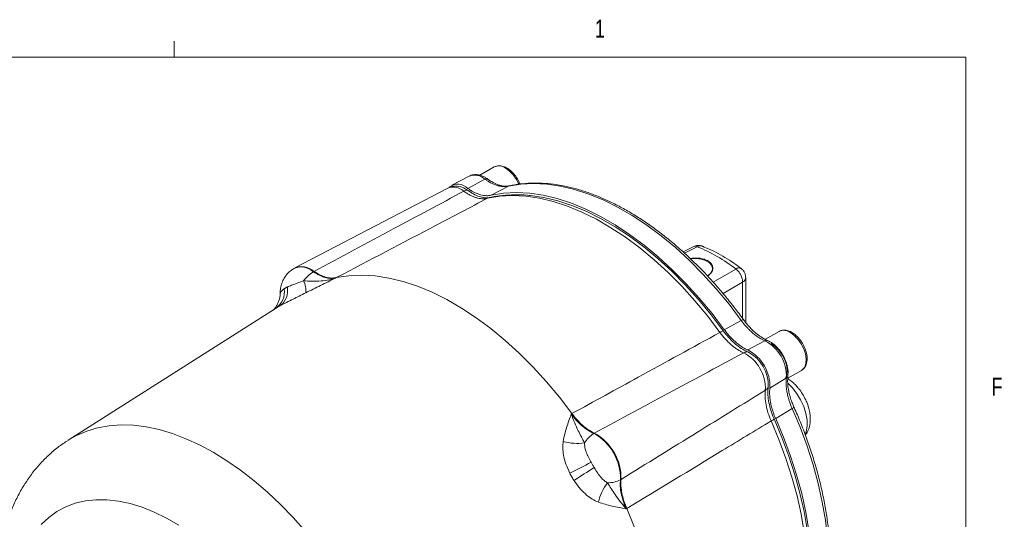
# Model space of a CAD drawing. Header units: inches. Extents: x 0.3 to 33.9, y 0.2 to 21.6.
# Tile 18 of 18: x 28.6 to 33.7, y 19 to 21.6. Entities that reach past the tile are written whole.
import ezdxf

# ---------------------------------------------------------------- set-up
doc = ezdxf.new("R2010")
doc.units = ezdxf.units.IN
doc.header["$MEASUREMENT"] = 0
doc.styles.add('SLDTEXTSTYLE0', font='TXT', dxfattribs={"width": 0.75})

msp = doc.modelspace()

# ---------------------------------------------------------------- linework, layer by layer
at = {"color": 7, "linetype": 'Continuous', "lineweight": 0}
for p, q in [((29.3979, 21.4106), (29.3979, 21.4954)), ((0.5229, 21.4106), (33.5229, 21.4106)), ((33.5229, 0.4106), (33.5229, 21.4106))]:
    msp.add_line(p, q, dxfattribs=at)
at = {"color": 7, "linetype": 'Continuous', "lineweight": 15}
for p, q in [((31.0653, 20.8388), (30.9908, 20.7958)), ((31.0653, 20.8388), (30.9908, 20.7958)), ((30.9358, 20.7914), (30.8445, 20.7438)), ((31.0172, 20.7752), (30.9281, 20.7274)), ((30.8245, 20.7289), (30.0265, 20.3126)), ((31.1407, 20.7387), (31.0506, 20.6915)), ((31.1475, 20.7404), (31.1407, 20.7387)), ((32.1022, 20.4232), (32.0494, 20.3965)), ((30.022, 20.31), (30.019, 20.3081)), ((30.1267, 20.2947), (30.1236, 20.2928)), ((30.2401, 20.2601), (30.2431, 20.262)), ((32.3759, 20.0276), (32.376, 20.2618)), ((29.9212, 20.0979), (28.8453, 19.4139)), ((29.9199, 20.0968), (29.9213, 20.0978)), ((32.3528, 20.0389), (32.2646, 19.9905)), ((32.5498, 19.9817), (32.4783, 19.9404)), ((32.4763, 19.9327), (32.3872, 19.8849)), ((32.5955, 19.7373), (32.6671, 19.7786)), ((32.5879, 19.7394), (32.5019, 19.6862)), ((31.4708, 19.5533), (31.4676, 19.5514)), ((32.6181, 19.5794), (32.5321, 19.5272)), ((28.9053, 19.4521), (28.9014, 19.4496)), ((28.9053, 19.4521), (28.9088, 19.4543)), ((31.5841, 19.4496), (31.5872, 19.4515)), ((31.7264, 19.2104), (31.7233, 19.2086)), ((31.7532, 19.0569), (31.7564, 19.0586))]:
    msp.add_line(p, q, dxfattribs=at)
at = {"color": 8, "linetype": 'Continuous', "lineweight": 15}
for p, q in [((32.1238, 20.4228), (32.0573, 20.3893)), ((32.2068, 20.2381), (32.3243, 20.307)), ((32.2582, 20.1788), (32.3598, 20.2382)), ((32.3598, 20.049), (32.3598, 20.2382)), ((29.9213, 20.0978), (29.9269, 20.1014)), ((28.9027, 19.4504), (28.9012, 19.4495))]:
    msp.add_line(p, q, dxfattribs=at)
at = {"color": 7, "linetype": 'Continuous', "lineweight": 15, "flags": 128}
for points in [[(30.8881, 20.7365), (30.9059, 20.7303), (30.9273, 20.7175)], [(31.1407, 20.7387), (31.2045, 20.7493), (31.2711, 20.7529), (31.3401, 20.7495), (31.4111, 20.7392), (31.4839, 20.7218), (31.5581, 20.6977), (31.6332, 20.6668), (31.7088, 20.6294), (31.7847, 20.5856), (31.8604, 20.5356), (31.9355, 20.4798), (32.0096, 20.4183), (32.0824, 20.3516), (32.1535, 20.2799), (32.2225, 20.2036), (32.289, 20.1231), (32.3528, 20.0389)], [(31.0306, 20.6756), (31.0944, 20.6861), (31.1609, 20.6896), (31.2299, 20.6862), (31.3009, 20.6758), (31.3736, 20.6585), (31.4477, 20.6343), (31.5227, 20.6035), (31.5983, 20.5661), (31.6741, 20.5223), (31.7497, 20.4724), (31.8248, 20.4166), (31.8988, 20.3553), (31.9716, 20.2886), (32.0426, 20.217), (32.1115, 20.1409), (32.1781, 20.0605), (32.2418, 19.9764)], [(31.0506, 20.6915), (31.1146, 20.702), (31.1812, 20.7055), (31.2504, 20.702), (31.3215, 20.6916), (31.3944, 20.6742), (31.4687, 20.65), (31.5439, 20.619), (31.6197, 20.5815), (31.6956, 20.5377), (31.7714, 20.4877), (31.8466, 20.4318), (31.9208, 20.3703), (31.9937, 20.3035), (32.0649, 20.2317), (32.134, 20.1554), (32.2007, 20.0748), (32.2646, 19.9905)], [(31.2465, 20.6907), (31.2537, 20.69), (31.3243, 20.6796), (31.3966, 20.6624), (31.4702, 20.6384), (31.5448, 20.6078), (31.6199, 20.5706), (31.6952, 20.5271), (31.7704, 20.4775), (31.8449, 20.4221), (31.9185, 20.3611), (31.9908, 20.2949), (32.0614, 20.2237), (32.1299, 20.148), (32.196, 20.0682), (32.2594, 19.9846)], [(32.0889, 20.36), (32.0912, 20.3604), (32.1175, 20.3614), (32.1431, 20.3582), (32.1662, 20.3509), (32.1848, 20.3402), (32.1974, 20.3269), (32.203, 20.3121), (32.2011, 20.2969), (32.1919, 20.2827), (32.1762, 20.2706)], [(30.2431, 20.262), (30.3079, 20.2719), (30.3755, 20.2749), (30.4455, 20.2708), (30.5175, 20.2598), (30.5911, 20.2419), (30.6661, 20.2172), (30.7421, 20.1858), (30.8186, 20.1479), (30.8953, 20.1036), (30.9718, 20.0532), (31.0477, 19.9969), (31.1227, 19.935), (31.1964, 19.8679), (31.2684, 19.7957), (31.3384, 19.719), (31.4059, 19.6381), (31.4708, 19.5533)], [(32.6671, 19.7786), (32.6691, 19.7799), (32.6723, 19.7823), (32.6835, 19.7961), (32.6899, 19.8152), (32.6912, 19.8384), (32.6873, 19.8642), (32.6785, 19.891), (32.6652, 19.9172), (32.6484, 19.941), (32.6291, 19.961), (32.6085, 19.9759)], [(32.5857, 19.7413), (32.5909, 19.7581), (32.5922, 19.7813), (32.5883, 19.8071), (32.5795, 19.8339), (32.5662, 19.86), (32.5494, 19.8838), (32.5301, 19.9038), (32.5095, 19.9187)], [(32.6181, 19.5794), (32.6591, 19.482), (32.6955, 19.3841), (32.7271, 19.2862), (32.7536, 19.1888), (32.775, 19.0924), (32.7912, 18.9975), (32.802, 18.9046), (32.8074, 18.814), (32.8074, 18.7264), (32.8019, 18.6422), (32.7911, 18.5617), (32.775, 18.4854), (32.7536, 18.4137), (32.727, 18.347), (32.6954, 18.2855), (32.659, 18.2297), (32.618, 18.1798)], [(32.5083, 19.5148), (32.5493, 19.4175), (32.5856, 19.3197), (32.6171, 19.2219), (32.6436, 19.1246), (32.665, 19.0283), (32.6811, 18.9334), (32.6919, 18.8406), (32.6973, 18.7501), (32.6973, 18.6626), (32.6919, 18.5784), (32.6811, 18.498), (32.665, 18.4218), (32.6436, 18.3501), (32.6171, 18.2834), (32.5856, 18.222), (32.5493, 18.1661), (32.5083, 18.1162)], [(32.5242, 19.5259), (32.5649, 19.4292), (32.601, 19.332), (32.6323, 19.2348), (32.6587, 19.1381), (32.6799, 19.0424), (32.6959, 18.9482), (32.7066, 18.8559), (32.712, 18.766), (32.712, 18.679), (32.7066, 18.5954), (32.6959, 18.5154), (32.6799, 18.4397), (32.6587, 18.3685), (32.6323, 18.3022), (32.627, 18.2906)], [(32.5321, 19.5272), (32.5731, 19.4297), (32.6095, 19.3317), (32.6411, 19.2337), (32.6676, 19.1361), (32.689, 19.0396), (32.7052, 18.9446), (32.716, 18.8515), (32.7214, 18.7608), (32.7214, 18.6731), (32.7159, 18.5887), (32.7051, 18.5082), (32.689, 18.4318), (32.6676, 18.3599), (32.641, 18.2931), (32.6094, 18.2315), (32.573, 18.1755), (32.532, 18.1254)], [(31.7564, 19.0586), (31.7974, 18.9601), (31.8337, 18.8611), (31.8651, 18.7622), (31.8916, 18.6637), (31.9129, 18.5664), (31.929, 18.4705), (31.9398, 18.3765), (31.9452, 18.2851), (31.9452, 18.1965), (31.9398, 18.1113), (31.929, 18.0298), (31.9129, 17.9525), (31.8916, 17.8797), (31.8651, 17.8118), (31.8337, 17.7492), (31.7974, 17.6922), (31.7564, 17.641)]]:
    msp.add_lwpolyline(points, dxfattribs=at)
at = {"color": 8, "linetype": 'Continuous', "lineweight": 15, "flags": 128}
for points in [[(32.6855, 19.4463), (32.6904, 19.4588), (32.6958, 19.4872), (32.6955, 19.5196), (32.6896, 19.5544), (32.6782, 19.5903), (32.6619, 19.6258), (32.6413, 19.6593), (32.6174, 19.6895), (32.5955, 19.7112)], [(30.0831, 18.9387), (30.0187, 19.0113), (29.9523, 19.0799), (29.8843, 19.1441), (29.8149, 19.2036), (29.7446, 19.2582), (29.6736, 19.3076), (29.6023, 19.3516), (29.531, 19.39), (29.46, 19.4225), (29.3897, 19.4491), (29.3203, 19.4697), (29.2523, 19.484), (29.1859, 19.4921), (29.1215, 19.4939), (29.0593, 19.4894), (28.9996, 19.4787), (28.9427, 19.4617), (28.8889, 19.4386), (28.8453, 19.4139)], [(29.4232, 18.9712), (29.359, 19.0083), (29.295, 19.0395), (29.2315, 19.0649), (29.169, 19.084), (29.1078, 19.097), (29.0483, 19.1037), (28.9908, 19.104), (28.9356, 19.098), (28.8831, 19.0856), (28.8336, 19.0671), (28.7873, 19.0424), (28.7446, 19.0117), (28.7057, 18.9752)]]:
    msp.add_lwpolyline(points, dxfattribs=at)
at = {"color": 8, "linetype": 'Continuous', "lineweight": 15}
for centre, radius, start, end in [((31.0899, 20.788), 0.0565, 52.8951, 115.7945), ((31.0279, 20.6825), 0.1786, 21.7744, 57.4551), ((30.9632, 20.7168), 0.0795, 47.2157, 110.2226), ((30.8522, 20.6536), 0.0802, 47.0836, 110.1835), ((31.0488, 20.6409), 0.0391, 102.6791, 117.6398), ((32.1403, 20.3955), 0.0319, 70.3776, 121.1411), ((30.0601, 20.2237), 0.0939, 47.4117, 115.9429), ((32.3401, 20.2875), 0.0251, 60.4707, 129.0967), ((32.3468, 20.2644), 0.0292, 296.4219, 354.9714), ((32.5744, 19.9309), 0.0565, 52.8951, 115.7945)]:
    msp.add_arc(centre, radius, start, end, dxfattribs=at)
at = {"color": 7, "linetype": 'Continuous', "lineweight": 15}
for centre, radius, start, end in [((30.8761, 20.6758), 0.0732, 44.7819, 128.0949), ((30.9256, 20.6816), 0.036, 87.2583, 121.3878), ((31.816, 19.6582), 0.8242, 51.9252, 68.0712), ((30.0631, 20.2255), 0.0939, 47.4207, 115.9311), ((30.2299, 20.127), 0.1969, 122.6679, 143.0844), ((29.8907, 20.1942), 0.0991, 306.471, 11.0068), ((29.9738, 20.1942), 0.111, 354.0894, 27.4022), ((29.867, 20.1887), 0.1059, 304.4677, 8.1787), ((32.2892, 19.8979), 0.0917, 109.0071, 121.1356), ((32.3802, 19.7484), 0.2078, 357.5102, 62.4838), ((32.3828, 19.8406), 0.0342, 81.5276, 120.05), ((32.2693, 19.6845), 0.2091, 357.41, 62.59), ((32.2874, 19.6948), 0.2147, 357.6859, 62.3081), ((32.2979, 19.701), 0.1954, 357.41, 62.59), ((32.4612, 19.7047), 0.0342, 299.9437, 338.4647), ((32.464, 19.5951), 0.0918, 298.8599, 310.9779), ((31.6696, 19.319), 0.1562, 123.1956, 148.6362), ((31.456, 19.215), 0.2674, 358.6403, 61.3597), ((31.4589, 19.2167), 0.2676, 358.6456, 61.3544), ((31.4999, 19.6588), 0.2611, 253.4216, 278.0052), ((30.4772, 21.3074), 2.286, 295.4397, 298.565), ((32.782, 17.316), 2.2921, 121.4387, 124.5558), ((31.8623, 19.0311), 0.2612, 141.998, 166.5762), ((31.6528, 19.3481), 0.1562, 271.3629, 296.7994)]:
    msp.add_arc(centre, radius, start, end, dxfattribs=at)
for points, knots in [([(31.1997, 20.7495), (31.198, 20.7541), (31.1929, 20.7685), (31.1774, 20.7929), (31.1568, 20.8163), (31.1342, 20.8331), (31.1122, 20.8434), (31.0875, 20.8476), (31.073, 20.8419), (31.0653, 20.8388)], [0, 0, 0, 0, 0.072104, 0.225402, 0.409628, 0.528897, 0.666924, 0.824051, 1, 1, 1, 1]), ([(31.1997, 20.7495), (31.198, 20.7541), (31.1929, 20.7685), (31.1774, 20.7929), (31.1568, 20.8163), (31.1342, 20.8331), (31.1122, 20.8434), (31.0875, 20.8476), (31.073, 20.8419), (31.0653, 20.8388)], [0, 0, 0, 0, 0.072104, 0.225402, 0.409628, 0.528897, 0.666924, 0.824051, 1, 1, 1, 1]), ([(31.0314, 20.7761), (31.0269, 20.7793), (31.0169, 20.7862), (31.0006, 20.7937), (30.9825, 20.7988), (30.964, 20.7997), (30.9478, 20.7973), (30.939, 20.7924), (30.9356, 20.7906)], [0, 0, 0, 0, 0.146139, 0.324693, 0.507578, 0.693205, 0.88208, 1, 1, 1, 1]), ([(31.0172, 20.7752), (31.0213, 20.7724), (31.0308, 20.7657), (31.0447, 20.7575), (31.0604, 20.7499), (31.0764, 20.7432), (31.0953, 20.7386), (31.1176, 20.735), (31.1324, 20.7374), (31.1407, 20.7387)], [0, 0, 0, 0, 0.093134, 0.221777, 0.318053, 0.456595, 0.594338, 0.772833, 1, 1, 1, 1]), ([(31.1473, 20.7408), (31.1383, 20.7394), (31.1221, 20.7369), (31.0977, 20.7423), (31.0789, 20.7483), (31.0622, 20.7568), (31.0472, 20.7653), (31.0361, 20.773), (31.0314, 20.7763)], [0, 0, 0, 0, 0.259046, 0.465773, 0.620947, 0.729269, 0.884383, 1, 1, 1, 1]), ([(30.8889, 20.7357), (30.8841, 20.7369), (30.872, 20.7398), (30.852, 20.7384), (30.8347, 20.7346), (30.8264, 20.7293), (30.8244, 20.728)], [0, 0, 0, 0, 0.2214807, 0.5602897, 0.8915242, 1, 1, 1, 1]), ([(30.9281, 20.7274), (30.9323, 20.7244), (30.9395, 20.7194), (30.9509, 20.7125), (30.9614, 20.7069), (30.9722, 20.7019), (30.9831, 20.6975), (30.9956, 20.6935), (31.0083, 20.6908), (31.0206, 20.6893), (31.0306, 20.689), (31.0408, 20.6896), (31.047, 20.6908), (31.0506, 20.6915)], [0, 0, 0, 0, 0.099638, 0.16627, 0.266901, 0.342309, 0.418091, 0.523213, 0.639901, 0.727944, 0.829408, 0.897426, 1, 1, 1, 1]), ([(32.3642, 20.0428), (32.3619, 20.046), (32.3456, 20.0691), (32.3131, 20.1115), (32.2662, 20.1701), (32.2163, 20.2283), (32.164, 20.2853), (32.1095, 20.3407), (32.0533, 20.3938), (31.9955, 20.4443), (31.9365, 20.4918), (31.8765, 20.5361), (31.8158, 20.5768), (31.7545, 20.6137), (31.693, 20.6468), (31.6314, 20.6757), (31.57, 20.7004), (31.5089, 20.7207), (31.4483, 20.7365), (31.3884, 20.7477), (31.3293, 20.7542), (31.2713, 20.756), (31.2146, 20.7524), (31.1726, 20.747), (31.1503, 20.7412), (31.1457, 20.74)], [0, 0, 0, 0, 0.006498, 0.047213, 0.089608, 0.13328, 0.17791, 0.223271, 0.269197, 0.315565, 0.362282, 0.409277, 0.4565, 0.503912, 0.551485, 0.599204, 0.64706, 0.695052, 0.743189, 0.791491, 0.839987, 0.88872, 0.937748, 0.987148, 1, 1, 1, 1]), ([(30.9068, 20.7123), (30.7846, 20.6468), (30.5247, 20.5075), (30.2645, 20.3684), (30.1267, 20.2947)], [0, 0, 0, 0, 0.4703254, 1, 1, 1, 1]), ([(30.2431, 20.262), (30.4167, 20.3532), (30.6792, 20.491), (30.9417, 20.6289), (31.0306, 20.6756)], [0, 0, 0, 0, 0.661168, 1, 1, 1, 1]), ([(30.9068, 20.7123), (30.9122, 20.7086), (30.9228, 20.7012), (30.939, 20.6921), (30.9554, 20.6845), (30.9715, 20.6788), (30.9871, 20.675), (31.0021, 20.6732), (31.0168, 20.6731), (31.026, 20.6747), (31.0306, 20.6756)], [0, 0, 0, 0, 0.122352, 0.245715, 0.372298, 0.500002, 0.622352, 0.745715, 0.872297, 1, 1, 1, 1]), ([(30.9273, 20.7175), (30.9374, 20.7108), (30.958, 20.697), (30.9856, 20.6847), (31.0021, 20.6814), (31.0087, 20.6801)], [0, 0, 0, 0, 0.368972, 0.748644, 1, 1, 1, 1]), ([(31.0399, 20.6793), (31.0366, 20.6787), (31.0288, 20.6772), (31.0175, 20.6772), (31.0092, 20.6795), (31.0086, 20.6796)], [0, 0, 0, 0, 0.395533, 0.956421, 1, 1, 1, 1]), ([(31.243, 20.6909), (31.2406, 20.6912), (31.2161, 20.6943), (31.1709, 20.6946), (31.1093, 20.6914), (31.0662, 20.6847), (31.044, 20.6799), (31.0402, 20.6791)], [0, 0, 0, 0, 0.034524, 0.344819, 0.653392, 0.941465, 1, 1, 1, 1]), ([(32.1507, 20.4249), (32.1469, 20.4264), (32.1368, 20.4304), (32.1194, 20.43), (32.1077, 20.4254), (32.1023, 20.4232)], [0, 0, 0, 0, 0.24411, 0.649956, 1, 1, 1, 1]), ([(32.3524, 20.309), (32.3433, 20.316), (32.3193, 20.3346), (32.2794, 20.3609), (32.2331, 20.388), (32.1902, 20.4097), (32.1628, 20.4205), (32.1509, 20.4252)], [0, 0, 0, 0, 0.137963, 0.365517, 0.594745, 0.825367, 1, 1, 1, 1]), ([(32.087, 20.3613), (32.0887, 20.3616), (32.0932, 20.3624), (32.1007, 20.3632), (32.1092, 20.3639), (32.1177, 20.3641), (32.126, 20.3638), (32.1343, 20.3632), (32.1449, 20.3618), (32.1548, 20.3595), (32.164, 20.3566), (32.1725, 20.3532), (32.1819, 20.3481), (32.1911, 20.341), (32.1981, 20.333), (32.2028, 20.3244), (32.2051, 20.3153), (32.205, 20.3075), (32.2036, 20.3013), (32.202, 20.2967), (32.1997, 20.2922), (32.1967, 20.2877), (32.1931, 20.2834), (32.1889, 20.2793), (32.184, 20.2754), (32.1794, 20.2723), (32.1762, 20.2706), (32.1751, 20.27)], [0, 0, 0, 0, 0.020927, 0.055778, 0.091179, 0.124099, 0.15753, 0.191225, 0.22547, 0.288502, 0.320538, 0.353091, 0.413333, 0.474919, 0.534296, 0.594906, 0.655647, 0.717595, 0.749173, 0.781167, 0.813371, 0.845998, 0.879039, 0.912526, 0.946237, 0.980406, 1, 1, 1, 1]), ([(30.0193, 20.3075), (30.0138, 20.304), (30.0002, 20.2954), (29.9828, 20.2765), (29.9674, 20.253), (29.957, 20.2273), (29.9511, 20.2024), (29.9508, 20.1861), (29.9507, 20.1789)], [0, 0, 0, 0, 0.127746, 0.315943, 0.498263, 0.677886, 0.858234, 1, 1, 1, 1]), ([(30.2401, 20.2601), (30.2396, 20.26), (30.2309, 20.2582), (30.2128, 20.257), (30.1845, 20.262), (30.1543, 20.2733), (30.1339, 20.2862), (30.1236, 20.2928)], [0, 0, 0, 0, 0.014322, 0.253699, 0.500028, 0.74622, 1, 1, 1, 1]), ([(30.2431, 20.262), (30.2345, 20.2609), (30.217, 20.2586), (30.188, 20.264), (30.1575, 20.2753), (30.137, 20.2882), (30.1267, 20.2947)], [0, 0, 0, 0, 0.246215, 0.500001, 0.746214, 1, 1, 1, 1]), ([(32.3598, 20.2382), (32.3595, 20.2441), (32.3587, 20.2563), (32.3515, 20.2749), (32.3425, 20.2891), (32.3335, 20.2996), (32.3275, 20.3044), (32.3243, 20.307)], [0, 0, 0, 0, 0.2417714, 0.4993216, 0.7003311, 0.8379155, 1, 1, 1, 1]), ([(32.3756, 20.2619), (32.3755, 20.2658), (32.3753, 20.2751), (32.3698, 20.2896), (32.3619, 20.3021), (32.3545, 20.3071), (32.3521, 20.3088)], [0, 0, 0, 0, 0.21244, 0.51182, 0.837662, 1, 1, 1, 1]), ([(29.988, 20.2131), (29.9865, 20.2124), (29.9835, 20.2109), (29.9794, 20.2086), (29.9754, 20.2062), (29.973, 20.2046), (29.9718, 20.2038)], [0, 0, 0, 0, 0.2498539, 0.5, 0.7498543, 1, 1, 1, 1]), ([(30.0724, 20.2453), (30.0658, 20.2427), (30.0523, 20.2374), (30.0307, 20.2298), (30.0082, 20.222), (29.9948, 20.2161), (29.988, 20.2131)], [0, 0, 0, 0, 0.196659, 0.399794, 0.695378, 1, 1, 1, 1]), ([(30.2401, 20.2601), (30.2399, 20.2601), (30.2258, 20.2553), (30.1972, 20.2482), (30.1417, 20.2423), (30.0993, 20.2441), (30.0724, 20.2453)], [0, 0, 0, 0, 0.00233, 0.278135, 0.541057, 1, 1, 1, 1]), ([(30.0843, 20.1828), (30.1098, 20.1955), (30.1484, 20.2149), (30.2003, 20.2406), (30.2266, 20.2536), (30.2399, 20.2601), (30.2401, 20.2601)], [0, 0, 0, 0, 0.493398, 0.745029, 0.997453, 1, 1, 1, 1]), ([(29.9502, 20.1789), (29.9503, 20.1786), (29.9509, 20.171), (29.9485, 20.1566), (29.9433, 20.1372), (29.9358, 20.1209), (29.9277, 20.1084), (29.9204, 20.0996), (29.915, 20.0942), (29.9124, 20.0919), (29.9124, 20.092), (29.9125, 20.092)], [0, 0, 0, 0, 0.005048, 0.170759, 0.323977, 0.463633, 0.587579, 0.698066, 0.805443, 0.918855, 1, 1, 1, 1]), ([(29.9496, 20.1145), (29.9515, 20.1156), (29.9618, 20.1213), (29.9835, 20.1326), (30.0158, 20.1488), (30.0499, 20.1656), (30.0727, 20.177), (30.0843, 20.1828)], [0, 0, 0, 0, 0.054789, 0.306864, 0.566571, 0.779999, 1, 1, 1, 1]), ([(29.9269, 20.1014), (29.9286, 20.1025), (29.932, 20.1045), (29.9375, 20.1077), (29.9434, 20.1111), (29.9475, 20.1134), (29.9496, 20.1145)], [0, 0, 0, 0, 0.249819, 0.5, 0.74982, 1, 1, 1, 1]), ([(32.3528, 20.0389), (32.3562, 20.0344), (32.3642, 20.0236), (32.3764, 20.0091), (32.3909, 19.9936), (32.4061, 19.9785), (32.4255, 19.9629), (32.4489, 19.9457), (32.4664, 19.9374), (32.4763, 19.9327)], [0, 0, 0, 0, 0.093134, 0.221777, 0.318054, 0.456595, 0.594338, 0.772833, 1, 1, 1, 1]), ([(32.49, 19.934), (32.4786, 19.9396), (32.458, 19.9496), (32.4307, 19.9708), (32.4106, 19.9885), (32.3935, 20.0067), (32.3785, 20.0238), (32.3685, 20.0372), (32.3643, 20.0429)], [0, 0, 0, 0, 0.260311, 0.467829, 0.623254, 0.73143, 0.885576, 1, 1, 1, 1]), ([(32.2418, 19.9764), (32.0998, 19.8985), (31.8427, 19.7575), (31.5857, 19.6165), (31.4708, 19.5533)], [0, 0, 0, 0, 0.55255, 1, 1, 1, 1]), ([(32.2418, 19.9764), (32.2463, 19.9704), (32.2552, 19.9585), (32.2697, 19.9418), (32.285, 19.926), (32.3007, 19.9116), (32.3167, 19.8988), (32.3327, 19.8876), (32.3491, 19.8778), (32.3601, 19.8727), (32.3656, 19.8702)], [0, 0, 0, 0, 0.122352, 0.245715, 0.372298, 0.500002, 0.622352, 0.745715, 0.872297, 1, 1, 1, 1]), ([(32.2594, 19.9846), (32.268, 19.9734), (32.2855, 19.9506), (32.3146, 19.9217), (32.3452, 19.8973), (32.3678, 19.8838), (32.3821, 19.8769), (32.3859, 19.8753), (32.3878, 19.8744)], [0, 0, 0, 0, 0.225409, 0.457356, 0.682755, 0.914693, 0.957325, 1, 1, 1, 1]), ([(32.2646, 19.9905), (32.267, 19.9873), (32.2729, 19.9793), (32.2829, 19.9669), (32.294, 19.9544), (32.3059, 19.942), (32.3164, 19.932), (32.3297, 19.9205), (32.3408, 19.9119), (32.3525, 19.9038), (32.3623, 19.8976), (32.374, 19.8909), (32.3828, 19.8869), (32.3872, 19.8849)], [0, 0, 0, 0, 0.066312, 0.166282, 0.26689, 0.351731, 0.465334, 0.523205, 0.668649, 0.727919, 0.795508, 0.897417, 1, 1, 1, 1]), ([(32.6699, 19.7811), (32.6742, 19.7843), (32.6833, 19.7912), (32.6938, 19.8119), (32.6978, 19.8408), (32.692, 19.8748), (32.68, 19.9059), (32.6621, 19.9358), (32.6412, 19.9591), (32.6187, 19.976), (32.5967, 19.9862), (32.572, 19.9905), (32.5575, 19.9847), (32.5498, 19.9817)], [0, 0, 0, 0, 0.064883, 0.137529, 0.260506, 0.360954, 0.455295, 0.545286, 0.653433, 0.723447, 0.804474, 0.896712, 1, 1, 1, 1]), ([(32.5698, 19.8578), (32.5645, 19.8662), (32.5571, 19.878), (32.5443, 19.8935), (32.5327, 19.9056), (32.5181, 19.9179), (32.5038, 19.9277), (32.4942, 19.9319), (32.49, 19.9337)], [0, 0, 0, 0, 0.248847, 0.350061, 0.516293, 0.68615, 0.866442, 1, 1, 1, 1]), ([(31.5872, 19.4515), (31.7246, 19.5255), (31.9839, 19.6651), (32.2435, 19.8046), (32.3656, 19.8702)], [0, 0, 0, 0, 0.529676, 1, 1, 1, 1]), ([(32.5955, 19.7508), (32.5961, 19.7557), (32.5974, 19.7669), (32.5957, 19.7856), (32.592, 19.8043), (32.5867, 19.8216), (32.5798, 19.8391), (32.5734, 19.8511), (32.5698, 19.8578)], [0, 0, 0, 0, 0.144324, 0.335329, 0.520801, 0.657658, 0.808101, 1, 1, 1, 1]), ([(32.6273, 19.5873), (32.6245, 19.5938), (32.6179, 19.6092), (32.6105, 19.6308), (32.6033, 19.6546), (32.598, 19.6809), (32.5933, 19.7151), (32.595, 19.738), (32.5959, 19.7507)], [0, 0, 0, 0, 0.114424, 0.26857, 0.376746, 0.532171, 0.739689, 1, 1, 1, 1]), ([(32.5879, 19.7394), (32.587, 19.7285), (32.5855, 19.7092), (32.5886, 19.6803), (32.5925, 19.6558), (32.5979, 19.635), (32.6041, 19.6147), (32.6105, 19.5969), (32.6158, 19.5846), (32.6181, 19.5794)], [0, 0, 0, 0, 0.227167, 0.405662, 0.543405, 0.681946, 0.778223, 0.906866, 1, 1, 1, 1]), ([(32.6771, 19.6471), (32.6707, 19.6574), (32.6618, 19.6717), (32.6465, 19.6906), (32.6329, 19.7055), (32.6155, 19.7208), (32.6029, 19.7308), (32.5958, 19.7347), (32.5954, 19.7349)], [0, 0, 0, 0, 0.289236, 0.402873, 0.590838, 0.783496, 0.988871, 1, 1, 1, 1]), ([(32.4783, 19.6751), (32.3604, 19.6021), (32.1098, 19.447), (31.8592, 19.2923), (31.7264, 19.2104)], [0, 0, 0, 0, 0.4703254, 1, 1, 1, 1]), ([(32.4783, 19.6751), (32.4774, 19.6633), (32.4758, 19.6392), (32.4809, 19.5991), (32.4911, 19.557), (32.5025, 19.529), (32.5083, 19.5148)], [0, 0, 0, 0, 0.245724, 0.500002, 0.745724, 1, 1, 1, 1]), ([(32.493, 19.6922), (32.4922, 19.681), (32.4905, 19.6582), (32.4945, 19.6204), (32.5033, 19.5808), (32.5134, 19.5516), (32.521, 19.5332), (32.5231, 19.5283), (32.5242, 19.5259)], [0, 0, 0, 0, 0.225409, 0.457356, 0.682755, 0.914693, 0.957325, 1, 1, 1, 1]), ([(32.5019, 19.6862), (32.5016, 19.6831), (32.5008, 19.6753), (32.5004, 19.6623), (32.5008, 19.6478), (32.5021, 19.6323), (32.504, 19.6186), (32.5072, 19.6015), (32.5107, 19.587), (32.5151, 19.572), (32.5193, 19.5593), (32.5248, 19.5441), (32.5296, 19.5329), (32.5321, 19.5272)], [0, 0, 0, 0, 0.066317, 0.166294, 0.266908, 0.35175, 0.465352, 0.523223, 0.668667, 0.727937, 0.795522, 0.897423, 1, 1, 1, 1]), ([(32.6866, 19.4416), (32.6888, 19.4443), (32.6965, 19.4536), (32.7048, 19.4731), (32.7114, 19.4987), (32.7132, 19.5256), (32.7111, 19.5527), (32.7061, 19.5773), (32.6994, 19.5991), (32.6906, 19.6219), (32.6823, 19.6375), (32.6771, 19.6471)], [0, 0, 0, 0, 0.052205, 0.178628, 0.309355, 0.439999, 0.563037, 0.685678, 0.775707, 0.861303, 1, 1, 1, 1]), ([(31.4676, 19.5514), (31.4676, 19.5513), (31.4632, 19.5397), (31.4545, 19.5166), (31.4426, 19.4816), (31.4323, 19.4458), (31.4277, 19.421), (31.4254, 19.4085)], [0, 0, 0, 0, 0.002547, 0.254891, 0.506443, 0.752655, 1, 1, 1, 1]), ([(31.5363, 19.4002), (31.5253, 19.4209), (31.508, 19.4535), (31.4846, 19.505), (31.4731, 19.5352), (31.4677, 19.5513), (31.4676, 19.5514)], [0, 0, 0, 0, 0.458943, 0.721865, 0.99767, 1, 1, 1, 1]), ([(31.5841, 19.4496), (31.574, 19.4549), (31.5534, 19.4655), (31.5231, 19.4891), (31.4938, 19.5175), (31.4765, 19.54), (31.4676, 19.5514)], [0, 0, 0, 0, 0.246206, 0.499999, 0.746205, 1, 1, 1, 1]), ([(31.4708, 19.5533), (31.4733, 19.55), (31.4839, 19.5357), (31.5045, 19.512), (31.5321, 19.4864), (31.5601, 19.4656), (31.5781, 19.4563), (31.5872, 19.4515)], [0, 0, 0, 0, 0.073245, 0.312639, 0.558976, 0.776893, 1, 1, 1, 1]), ([(32.6218, 18.1833), (32.6229, 18.1844), (32.6371, 18.1983), (32.661, 18.2294), (32.6936, 18.2765), (32.7222, 18.3283), (32.7473, 18.3837), (32.7685, 18.4429), (32.786, 18.5053), (32.7995, 18.571), (32.8092, 18.6395), (32.815, 18.7107), (32.8168, 18.7842), (32.8147, 18.8597), (32.8087, 18.9371), (32.7989, 19.0159), (32.7853, 19.0959), (32.768, 19.1766), (32.7472, 19.2578), (32.7229, 19.339), (32.6956, 19.4195), (32.6654, 19.4982), (32.6425, 19.5541), (32.629, 19.5833), (32.6271, 19.5872)], [0, 0, 0, 0, 0.004021, 0.053664, 0.103405, 0.153236, 0.203138, 0.253091, 0.303072, 0.353063, 0.403045, 0.453006, 0.50293, 0.552807, 0.602623, 0.652364, 0.702009, 0.751525, 0.800861, 0.84993, 0.898568, 0.946435, 0.992686, 1, 1, 1, 1]), ([(31.7564, 19.0586), (31.9221, 19.1591), (32.1728, 19.3111), (32.4234, 19.4632), (32.5083, 19.5148)], [0, 0, 0, 0, 0.6611682, 1, 1, 1, 1]), ([(28.8457, 19.4132), (28.837, 19.4079), (28.8097, 19.3911), (28.7672, 19.3574), (28.7186, 19.3125), (28.6742, 19.2628), (28.6338, 19.2088), (28.5976, 19.1504), (28.5657, 19.0878), (28.5382, 19.0211), (28.5153, 18.9505), (28.4974, 18.8761), (28.4856, 18.8098), (28.4818, 18.7677), (28.4804, 18.7524)], [0, 0, 0, 0, 0.039837, 0.125972, 0.212213, 0.298955, 0.386574, 0.47541, 0.565743, 0.657769, 0.751571, 0.847099, 0.944168, 1, 1, 1, 1]), ([(31.4254, 19.4085), (31.4242, 19.3971), (31.4219, 19.374), (31.4263, 19.334), (31.4377, 19.2894), (31.4519, 19.2587), (31.4592, 19.2431)], [0, 0, 0, 0, 0.21336, 0.43352, 0.711269, 1, 1, 1, 1]), ([(31.5703, 19.2997), (31.5692, 19.3017), (31.5632, 19.3125), (31.553, 19.3324), (31.543, 19.3572), (31.537, 19.3802), (31.5365, 19.3935), (31.5363, 19.4002)], [0, 0, 0, 0, 0.06151, 0.327969, 0.600279, 0.797253, 1, 1, 1, 1]), ([(31.5865, 19.2716), (31.5851, 19.2739), (31.5823, 19.2786), (31.5782, 19.2856), (31.5742, 19.2926), (31.5716, 19.2973), (31.5703, 19.2997)], [0, 0, 0, 0, 0.249854, 0.5, 0.749854, 1, 1, 1, 1]), ([(31.4592, 19.2431), (31.4609, 19.2397), (31.4644, 19.233), (31.47, 19.2231), (31.4758, 19.2133), (31.4799, 19.2069), (31.4819, 19.2037)], [0, 0, 0, 0, 0.249819, 0.5, 0.74982, 1, 1, 1, 1]), ([(31.6566, 19.1919), (31.651, 19.1954), (31.6397, 19.2024), (31.6222, 19.2196), (31.6043, 19.2427), (31.5925, 19.2619), (31.5865, 19.2716)], [0, 0, 0, 0, 0.196659, 0.399794, 0.695378, 1, 1, 1, 1]), ([(31.4819, 19.2037), (31.4837, 19.201), (31.4938, 19.1857), (31.5145, 19.159), (31.5447, 19.1294), (31.5763, 19.1062), (31.5975, 19.0966), (31.6083, 19.0917)], [0, 0, 0, 0, 0.054789, 0.306864, 0.566571, 0.779999, 1, 1, 1, 1]), ([(31.7532, 19.0569), (31.7531, 19.057), (31.7419, 19.0697), (31.7214, 19.0948), (31.6885, 19.1407), (31.669, 19.172), (31.6566, 19.1919)], [0, 0, 0, 0, 0.00233, 0.278135, 0.541057, 1, 1, 1, 1]), ([(31.7532, 19.0569), (31.7525, 19.0584), (31.7463, 19.0723), (31.7362, 19.0996), (31.7267, 19.1375), (31.7217, 19.1748), (31.7227, 19.1972), (31.7233, 19.2086)], [0, 0, 0, 0, 0.028662, 0.26802, 0.51433, 0.753688, 1, 1, 1, 1]), ([(31.7264, 19.2104), (31.7262, 19.2071), (31.7252, 19.1929), (31.7262, 19.1659), (31.7321, 19.1298), (31.7421, 19.0936), (31.7516, 19.0704), (31.7564, 19.0586)], [0, 0, 0, 0, 0.073245, 0.312639, 0.558976, 0.776893, 1, 1, 1, 1]), ([(31.6083, 19.0917), (31.6322, 19.0839), (31.6682, 19.0721), (31.7164, 19.0629), (31.7408, 19.0589), (31.7531, 19.0569), (31.7532, 19.0569)], [0, 0, 0, 0, 0.493398, 0.745029, 0.997453, 1, 1, 1, 1])]:
    msp.add_open_spline(points, degree=3, knots=knots, dxfattribs=at)
at = {"color": 8, "linetype": 'Continuous', "lineweight": 15}
for points, knots in [([(31.0311, 20.7764), (31.0311, 20.7764), (31.0298, 20.7781), (31.025, 20.7783), (31.0198, 20.7762), (31.0172, 20.7752)], [0, 0, 0, 0, 0.026744, 0.513372, 1, 1, 1, 1]), ([(32.1238, 20.4228), (32.1208, 20.4238), (32.1152, 20.4256), (32.1078, 20.4256), (32.1041, 20.4236), (32.1024, 20.4227)], [0, 0, 0, 0, 0.385911, 0.71348, 1, 1, 1, 1]), ([(29.9718, 20.2038), (29.9708, 20.2031), (29.9654, 20.1993), (29.9575, 20.1921), (29.9513, 20.1838), (29.9506, 20.1803), (29.9503, 20.1789)], [0, 0, 0, 0, 0.077973, 0.415752, 0.760947, 1, 1, 1, 1]), ([(32.3639, 20.0426), (32.3638, 20.0429), (32.3638, 20.0438), (32.3601, 20.0427), (32.3552, 20.0402), (32.3528, 20.0389)], [0, 0, 0, 0, 0.164281, 0.582141, 1, 1, 1, 1]), ([(32.49, 19.9336), (32.4882, 19.9344), (32.484, 19.936), (32.4791, 19.9339), (32.4763, 19.9327)], [0, 0, 0, 0, 0.437163, 1, 1, 1, 1]), ([(32.5956, 19.7508), (32.5953, 19.7489), (32.5946, 19.7445), (32.5903, 19.7412), (32.5879, 19.7394)], [0, 0, 0, 0, 0.438363, 1, 1, 1, 1]), ([(32.6268, 19.5871), (32.627, 19.5869), (32.6278, 19.5864), (32.625, 19.5838), (32.6204, 19.5809), (32.6181, 19.5794)], [0, 0, 0, 0, 0.1661665, 0.5830833, 1, 1, 1, 1])]:
    msp.add_open_spline(points, degree=3, knots=knots, dxfattribs=at)

# ---------------------------------------------------------------- texts
at = {"color": 7, "linetype": 'Continuous', "lineweight": 0, "char_height": 0.0938, "attachment_point": 1, "style": 'SLDTEXTSTYLE0'}
for s, insert in [('1', (31.5904, 21.6067)), ('F', (33.6564, 19.7413))]:
    msp.add_mtext(s, dxfattribs=dict(at, insert=insert))

doc.saveas('drawing.dxf')
